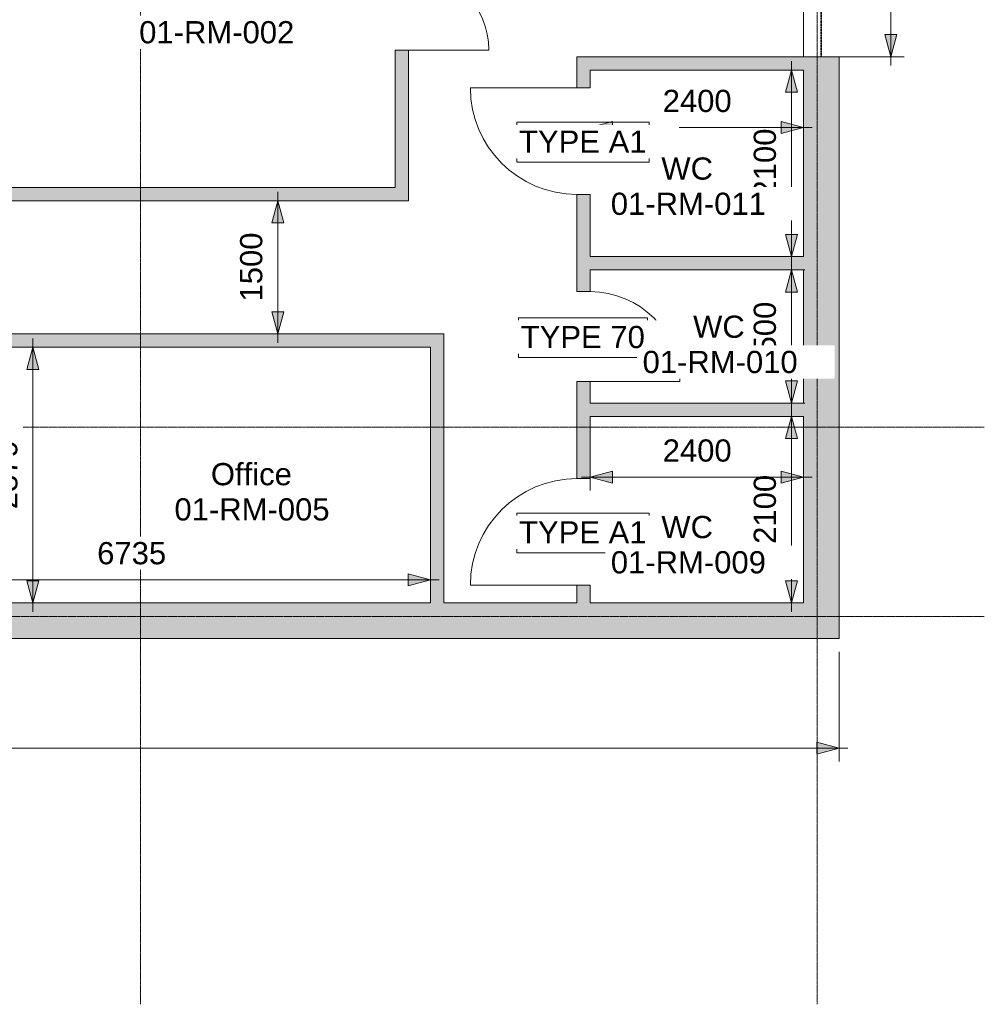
# Model space of a CAD drawing. Header units: millimetres. Extents: x 417142 to 447776, y -400848 to -375505.
# Tile 4 of 6: x 436914 to 447776, y -400848 to -389760. Entities that reach past the tile are written whole.
import ezdxf

# ---------------------------------------------------------------- set-up
doc = ezdxf.new("R2010")
doc.units = ezdxf.units.MM
doc.linetypes.add('Dash', pattern=[6, 3, -3])
doc.linetypes.add('Grid Line', pattern=[21, 12, -3, 3, -3])
for name, color, linetype, lineweight in [('A-ANNO-DIMS', 211, 'Continuous', 5), ('A-ANNO-DIMS-100', 211, 'Continuous', 5), ('A-AREA', 32, 'Dash', 35), ('A-AREA-IDEN', 2, 'Continuous', 15), ('A-DOOR', 31, 'Continuous', 25), ('A-DOOR-IDEN', 31, 'Continuous', 15), ('A-FLOR', 192, 'Continuous', 15), ('A-WALL', 113, 'Continuous', 25), ('A-WALL-PATT', 111, 'Continuous', 25), ('S-GRID', 1, 'Continuous', 5)]:
    doc.layers.add(name, color=color, linetype=linetype, lineweight=lineweight)
doc.styles.add('Arial_2', font='arial.ttf', dxfattribs={"height": 250})
doc.dimstyles.new('Dim_2_5mm_Arial_Opaque', dxfattribs={"dimscale": 304.8, "dimtxt": 255.06485, "dimasz": 0.82021, "dimexe": 0.492126, "dimexo": 0.492126, "dimgap": 0.328084, "dimtad": 1, "dimdec": 0, "dimzin": 0, "dimdsep": 46, "dimtxsty": 'Arial_2', "dimsah": 1, "dimcen": 0.09, "dimdle": 0.328084, "dimadec": 0, "dimazin": 0, "dimtfac": 1, "dimtdec": 4, "dimtix": 1, "dimtmove": 0, "dimatfit": 3, "dimfxl": 1, "dimtvp": 1, "dimtfill": 1, "dimtolj": 1, "dimtzin": 0, "dimlwd": 15, "dimlwe": 15, "dimarcsym": 2})

# ---------------------------------------------------------------- blocks, each defined once
blk = doc.blocks.new('Doors_IntSgl_1 - 1200x2110mm-619506-01_Digital Design Building')
at = {"layer": 'A-DOOR', "lineweight": 15}
blk.add_line((600, 75), (600, 1275), dxfattribs=at)
blk.add_arc((600, 75), 1200, 90, 180, dxfattribs=at)
blk = doc.blocks.new('Doors_IntSgl_1 - 1010x2110mm-548657-01_Digital Design Building')
at = {"layer": 'A-DOOR', "lineweight": 15}
blk.add_line((505, 75), (505, 1085), dxfattribs=at)
blk.add_arc((505, 75), 1010, 90, 180, dxfattribs=at)
blk = doc.blocks.new('Doors_IntSgl_1 - 1200x2110mm-619543-01_Digital Design Building')
at = {"layer": 'A-DOOR', "lineweight": 15}
blk.add_line((600, -75), (600, -1275), dxfattribs=at)
blk.add_arc((600, -75), 1200, 180, 270, dxfattribs=at)
blk = doc.blocks.new('Doors_IntDbl_3 - 1810x2110mm-560251-01_Digital Design Building')
at = {"layer": 'A-DOOR', "lineweight": 15}
for p, q in [((-905, 75), (-905, 980)), ((905, 75), (905, 980))]:
    blk.add_line(p, q, dxfattribs=at)
for centre, start, end in [((-905, 75), 360, 90), ((905, 75), 90, 180)]:
    blk.add_arc(centre, 905, start, end, dxfattribs=at)
blk = doc.blocks.new('DIMBLOCK8-01_Digital Design Building')
at = {"layer": 'A-ANNO-DIMS-100', "lineweight": 20}
for points in [[(434803, -396068), (435053, -396135), (435053, -396001)], [(441538, -396068), (441288, -396001), (441288, -396135)]]:
    blk.add_hatch(color=256, dxfattribs=at).paths.add_polyline_path(points)
at = {"layer": 'A-ANNO-DIMS-100', "lineweight": 15}
for p, q in [((434703, -396068), (441638, -396068)), ((434803, -396068), (434803, -396041)), ((434803, -396068), (434803, -396218)), ((441538, -396068), (441538, -396041)), ((441538, -396068), (441538, -396218))]:
    blk.add_line(p, q, dxfattribs=at)
at = {"layer": 'A-ANNO-DIMS-100', "lineweight": 20}
for p, q in [((435053, -396001), (434803, -396068)), ((434803, -396068), (435053, -396135)), ((435053, -396135), (435053, -396001)), ((441538, -396068), (441288, -396001)), ((441288, -396001), (441288, -396135)), ((441288, -396135), (441538, -396068))]:
    blk.add_line(p, q, dxfattribs=at)
at = {"layer": 'A-ANNO-DIMS-100', "color": 0, "lineweight": 15, "insert": (437786, -395643), "char_height": 250, "width": 922.94, "attachment_point": 1, "line_spacing_factor": 0.941778, "style": 'Arial_2', "bg_fill": 3, "box_fill_scale": 1.25, "bg_fill_color": 256, "bg_fill_true_color": 13158600, "bg_fill_transparency": 0}
blk.add_mtext('6735', dxfattribs=at)
blk = doc.blocks.new('DIMBLOCK12-01_Digital Design Building')
at = {"layer": 'A-ANNO-DIMS-100', "lineweight": 20}
for points in [[(437061, -393449), (436994, -393699), (437128, -393699)], [(437061, -396328), (437128, -396078), (436994, -396078)]]:
    blk.add_hatch(color=256, dxfattribs=at).paths.add_polyline_path(points)
at = {"layer": 'A-ANNO-DIMS-100', "lineweight": 15}
for p, q in [((437061, -396428), (437061, -393349)), ((437061, -393449), (437035, -393449)), ((437061, -393449), (437211, -393449)), ((437061, -396328), (437035, -396328)), ((437061, -396328), (437211, -396328))]:
    blk.add_line(p, q, dxfattribs=at)
at = {"layer": 'A-ANNO-DIMS-100', "lineweight": 20}
for p, q in [((437061, -393449), (436994, -393699)), ((437128, -393699), (437061, -393449)), ((436994, -393699), (437128, -393699)), ((437128, -396078), (436994, -396078)), ((436994, -396078), (437061, -396328)), ((437061, -396328), (437128, -396078))]:
    blk.add_line(p, q, dxfattribs=at)
at = {"layer": 'A-ANNO-DIMS-100', "color": 0, "lineweight": 15, "insert": (436637, -395273), "char_height": 250, "width": 922.94, "attachment_point": 1, "rotation": 90, "line_spacing_factor": 0.941778, "style": 'Arial_2', "bg_fill": 3, "box_fill_scale": 1.25, "bg_fill_color": 256, "bg_fill_true_color": 13158600, "bg_fill_transparency": 0}
blk.add_mtext('2879', dxfattribs=at)
blk = doc.blocks.new('DIMBLOCK13-01_Digital Design Building')
at = {"layer": 'A-ANNO-DIMS-100', "lineweight": 20}
for points in [[(445604, -394228), (445537, -394478), (445671, -394478)], [(445604, -396328), (445671, -396078), (445537, -396078)]]:
    blk.add_hatch(color=256, dxfattribs=at).paths.add_polyline_path(points)
at = {"layer": 'A-ANNO-DIMS-100', "lineweight": 15}
for p, q in [((445604, -394128), (445604, -396428)), ((445604, -394228), (445454, -394228)), ((445604, -394228), (445631, -394228)), ((445604, -396328), (445454, -396328)), ((445604, -396328), (445631, -396328))]:
    blk.add_line(p, q, dxfattribs=at)
at = {"layer": 'A-ANNO-DIMS-100', "lineweight": 20}
for p, q in [((445604, -394228), (445537, -394478)), ((445671, -394478), (445604, -394228)), ((445537, -394478), (445671, -394478)), ((445671, -396078), (445537, -396078)), ((445537, -396078), (445604, -396328)), ((445604, -396328), (445671, -396078))]:
    blk.add_line(p, q, dxfattribs=at)
at = {"layer": 'A-ANNO-DIMS-100', "color": 0, "lineweight": 15, "insert": (445179, -395663), "char_height": 250, "width": 922.94, "attachment_point": 1, "rotation": 90, "line_spacing_factor": 0.941778, "style": 'Arial_2', "bg_fill": 3, "box_fill_scale": 1.25, "bg_fill_color": 256, "bg_fill_true_color": 13158600, "bg_fill_transparency": 0}
blk.add_mtext('2100', dxfattribs=at)
blk = doc.blocks.new('DIMBLOCK14-01_Digital Design Building')
at = {"layer": 'A-ANNO-DIMS-100', "lineweight": 20}
for points in [[(445604, -392578), (445537, -392828), (445671, -392828)], [(445604, -394078), (445671, -393828), (445537, -393828)]]:
    blk.add_hatch(color=256, dxfattribs=at).paths.add_polyline_path(points)
at = {"layer": 'A-ANNO-DIMS-100', "lineweight": 15}
for p, q in [((445604, -394178), (445604, -392478)), ((445604, -392578), (445577, -392578)), ((445604, -392578), (445754, -392578)), ((445604, -394078), (445577, -394078)), ((445604, -394078), (445754, -394078))]:
    blk.add_line(p, q, dxfattribs=at)
at = {"layer": 'A-ANNO-DIMS-100', "lineweight": 20}
for p, q in [((445604, -392578), (445537, -392828)), ((445671, -392828), (445604, -392578)), ((445537, -392828), (445671, -392828)), ((445671, -393828), (445537, -393828)), ((445537, -393828), (445604, -394078)), ((445604, -394078), (445671, -393828))]:
    blk.add_line(p, q, dxfattribs=at)
at = {"layer": 'A-ANNO-DIMS-100', "color": 0, "lineweight": 15, "insert": (445179, -393713), "char_height": 250, "width": 922.94, "attachment_point": 1, "rotation": 90, "line_spacing_factor": 0.941778, "style": 'Arial_2', "bg_fill": 3, "box_fill_scale": 1.25, "bg_fill_color": 256, "bg_fill_true_color": 13158600, "bg_fill_transparency": 0}
blk.add_mtext('1500', dxfattribs=at)
blk = doc.blocks.new('DIMBLOCK15-01_Digital Design Building')
at = {"layer": 'A-ANNO-DIMS-100', "lineweight": 20}
for points in [[(445604, -390328), (445537, -390578), (445671, -390578)], [(445604, -392428), (445671, -392178), (445537, -392178)]]:
    blk.add_hatch(color=256, dxfattribs=at).paths.add_polyline_path(points)
at = {"layer": 'A-ANNO-DIMS-100', "lineweight": 15}
for p, q in [((445604, -390228), (445604, -392528)), ((445604, -390328), (445454, -390328)), ((445604, -390328), (445631, -390328)), ((445604, -392428), (445454, -392428)), ((445604, -392428), (445631, -392428))]:
    blk.add_line(p, q, dxfattribs=at)
at = {"layer": 'A-ANNO-DIMS-100', "lineweight": 20}
for p, q in [((445604, -390328), (445537, -390578)), ((445671, -390578), (445604, -390328)), ((445537, -390578), (445671, -390578)), ((445671, -392178), (445537, -392178)), ((445537, -392178), (445604, -392428)), ((445604, -392428), (445671, -392178))]:
    blk.add_line(p, q, dxfattribs=at)
at = {"layer": 'A-ANNO-DIMS-100', "color": 0, "lineweight": 15, "insert": (445179, -391763), "char_height": 250, "width": 922.94, "attachment_point": 1, "rotation": 90, "line_spacing_factor": 0.941778, "style": 'Arial_2', "bg_fill": 3, "box_fill_scale": 1.25, "bg_fill_color": 256, "bg_fill_true_color": 13158600, "bg_fill_transparency": 0}
blk.add_mtext('2100', dxfattribs=at)
blk = doc.blocks.new('DIMBLOCK16-01_Digital Design Building')
at = {"layer": 'A-ANNO-DIMS-100', "lineweight": 20}
for points in [[(443338, -390975), (443588, -391042), (443588, -390908)], [(445738, -390975), (445488, -390908), (445488, -391042)]]:
    blk.add_hatch(color=256, dxfattribs=at).paths.add_polyline_path(points)
for p, q in [((443588, -390908), (443338, -390975)), ((443588, -391042), (443588, -390908)), ((445738, -390975), (445488, -390908)), ((445488, -390908), (445488, -391042)), ((443338, -390975), (443588, -391042)), ((445488, -391042), (445738, -390975))]:
    blk.add_line(p, q, dxfattribs=at)
at = {"layer": 'A-ANNO-DIMS-100', "lineweight": 15}
for p, q in [((443338, -390975), (443338, -390948)), ((445738, -390975), (445738, -390948)), ((443238, -390975), (445838, -390975)), ((443338, -390975), (443338, -391125)), ((445738, -390975), (445738, -391125))]:
    blk.add_line(p, q, dxfattribs=at)
at = {"layer": 'A-ANNO-DIMS-100', "color": 0, "lineweight": 15, "insert": (444154, -390550), "char_height": 250, "width": 922.94, "attachment_point": 1, "line_spacing_factor": 0.941778, "style": 'Arial_2', "bg_fill": 3, "box_fill_scale": 1.25, "bg_fill_color": 256, "bg_fill_true_color": 13158600, "bg_fill_transparency": 0}
blk.add_mtext('2400', dxfattribs=at)
blk = doc.blocks.new('DIMBLOCK17-01_Digital Design Building')
at = {"layer": 'A-ANNO-DIMS-100', "lineweight": 20}
for points in [[(443338, -394912), (443588, -394979), (443588, -394845)], [(445738, -394912), (445488, -394845), (445488, -394979)]]:
    blk.add_hatch(color=256, dxfattribs=at).paths.add_polyline_path(points)
for p, q in [((443588, -394845), (443338, -394912)), ((443588, -394979), (443588, -394845)), ((445738, -394912), (445488, -394845)), ((445488, -394845), (445488, -394979)), ((443338, -394912), (443588, -394979)), ((445488, -394979), (445738, -394912))]:
    blk.add_line(p, q, dxfattribs=at)
at = {"layer": 'A-ANNO-DIMS-100', "lineweight": 15}
for p, q in [((443238, -394912), (445838, -394912)), ((443338, -394912), (443338, -394885)), ((443338, -394912), (443338, -395062)), ((445738, -394912), (445738, -394885)), ((445738, -394912), (445738, -395062))]:
    blk.add_line(p, q, dxfattribs=at)
at = {"layer": 'A-ANNO-DIMS-100', "color": 0, "lineweight": 15, "insert": (444154, -394487), "char_height": 250, "width": 922.94, "attachment_point": 1, "line_spacing_factor": 0.941778, "style": 'Arial_2', "bg_fill": 3, "box_fill_scale": 1.25, "bg_fill_color": 256, "bg_fill_true_color": 13158600, "bg_fill_transparency": 0}
blk.add_mtext('2400', dxfattribs=at)
blk = doc.blocks.new('DIMBLOCK41-01_Digital Design Building')
at = {"layer": 'A-ANNO-DIMS-100', "lineweight": 20}
for points in [[(421974, -397964), (422224, -398031), (422224, -397897)], [(446140, -397964), (445890, -397897), (445890, -398031)]]:
    blk.add_hatch(color=256, dxfattribs=at).paths.add_polyline_path(points)
at = {"layer": 'A-ANNO-DIMS-100', "lineweight": 15}
for p, q in [((421974, -397964), (421974, -396880)), ((446140, -397964), (446140, -396880)), ((421874, -397964), (446240, -397964)), ((421974, -397964), (421974, -398114)), ((446140, -397964), (446140, -398114))]:
    blk.add_line(p, q, dxfattribs=at)
at = {"layer": 'A-ANNO-DIMS-100', "lineweight": 20}
for p, q in [((422224, -397897), (421974, -397964)), ((422224, -398031), (422224, -397897)), ((446140, -397964), (445890, -397897)), ((445890, -397897), (445890, -398031)), ((421974, -397964), (422224, -398031)), ((445890, -398031), (446140, -397964))]:
    blk.add_line(p, q, dxfattribs=at)
at = {"layer": 'A-ANNO-DIMS-100', "color": 0, "lineweight": 15, "insert": (433577, -397540), "char_height": 250, "width": 1153.68, "attachment_point": 1, "line_spacing_factor": 0.941778, "style": 'Arial_2', "bg_fill": 3, "box_fill_scale": 1.25, "bg_fill_color": 256, "bg_fill_true_color": 13158600, "bg_fill_transparency": 0}
blk.add_mtext('24166', dxfattribs=at)
blk = doc.blocks.new('DIMBLOCK42-01_Digital Design Building')
at = {"layer": 'A-ANNO-DIMS-100', "lineweight": 20}
for points in [[(446722, -388110), (446655, -388360), (446789, -388360)], [(446722, -390178), (446789, -389928), (446655, -389928)]]:
    blk.add_hatch(color=256, dxfattribs=at).paths.add_polyline_path(points)
at = {"layer": 'A-ANNO-DIMS-100', "lineweight": 15}
for p, q in [((446722, -388010), (446722, -390278)), ((446722, -388110), (445888, -388110)), ((446722, -388110), (446872, -388110)), ((446722, -390178), (445888, -390178)), ((446722, -390178), (446872, -390178))]:
    blk.add_line(p, q, dxfattribs=at)
at = {"layer": 'A-ANNO-DIMS-100', "lineweight": 20}
for p, q in [((446722, -388110), (446655, -388360)), ((446789, -388360), (446722, -388110)), ((446655, -388360), (446789, -388360)), ((446789, -389928), (446655, -389928)), ((446655, -389928), (446722, -390178)), ((446722, -390178), (446789, -389928))]:
    blk.add_line(p, q, dxfattribs=at)
at = {"layer": 'A-ANNO-DIMS-100', "color": 0, "lineweight": 15, "insert": (446297, -389529), "char_height": 250, "width": 922.94, "attachment_point": 1, "rotation": 90, "line_spacing_factor": 0.941778, "style": 'Arial_2', "bg_fill": 3, "box_fill_scale": 1.25, "bg_fill_color": 256, "bg_fill_true_color": 13158600, "bg_fill_transparency": 0}
blk.add_mtext('2068', dxfattribs=at)
blk = doc.blocks.new('DIMBLOCK49-01_Digital Design Building')
at = {"layer": 'A-ANNO-DIMS-100', "lineweight": 20}
for points in [[(439820, -391799), (439753, -392049), (439887, -392049)], [(439820, -393299), (439887, -393049), (439753, -393049)]]:
    blk.add_hatch(color=256, dxfattribs=at).paths.add_polyline_path(points)
at = {"layer": 'A-ANNO-DIMS-100', "lineweight": 15}
for p, q in [((439820, -393399), (439820, -391699)), ((439820, -391799), (439793, -391799)), ((439820, -391799), (439970, -391799)), ((439820, -393299), (439793, -393299)), ((439820, -393299), (439970, -393299))]:
    blk.add_line(p, q, dxfattribs=at)
at = {"layer": 'A-ANNO-DIMS-100', "lineweight": 20}
for p, q in [((439820, -391799), (439753, -392049)), ((439887, -392049), (439820, -391799)), ((439753, -392049), (439887, -392049)), ((439887, -393049), (439753, -393049)), ((439753, -393049), (439820, -393299)), ((439820, -393299), (439887, -393049))]:
    blk.add_line(p, q, dxfattribs=at)
at = {"layer": 'A-ANNO-DIMS-100', "color": 0, "lineweight": 15, "insert": (439395, -392934), "char_height": 250, "width": 922.94, "attachment_point": 1, "rotation": 90, "line_spacing_factor": 0.941778, "style": 'Arial_2', "bg_fill": 3, "box_fill_scale": 1.25, "bg_fill_color": 256, "bg_fill_true_color": 13158600, "bg_fill_transparency": 0}
blk.add_mtext('1500', dxfattribs=at)

msp = doc.modelspace()

# ---------------------------------------------------------------- hatches: boundary and pattern name
at = {"layer": 'A-WALL-PATT'}
h = msp.add_hatch(color=256, dxfattribs=at)
h.paths.add_polyline_path([(446140.3, -396730), (446140.3, -390178), (445738.3, -390178), (445738.3, -396730)])
h.paths.add_polyline_path([(446140.3, -388110), (446140.3, -381550), (445738.3, -381550), (445738.3, -388110)])
h = msp.add_hatch(color=256, dxfattribs=at)
h.paths.add_polyline_path([(441142.3, -391649), (441292.3, -391649), (441292.3, -390104), (441142.3, -390104)])
h.paths.add_polyline_path([(441142.3, -388294), (441292.3, -388294), (441292.3, -386699), (441142.3, -386699), (441142.3, -386849)])
h = msp.add_hatch(color=256, dxfattribs=at)
h.paths.add_polyline_path([(443338.3, -396328), (443338.3, -396128), (443188.3, -396128), (443188.3, -396328)])
h.paths.add_polyline_path([(443188.3, -394928), (443338.3, -394928), (443338.3, -393833), (443188.3, -393833), (443188.3, -394228)])
h.paths.add_polyline_path([(443188.3, -392823), (443338.3, -392823), (443338.3, -391728), (443188.3, -391728), (443188.3, -392578)])
h.paths.add_polyline_path([(443338.3, -390528), (443338.3, -390178), (443188.3, -390178), (443188.3, -390528)])
for points in [[(445738.3, -390328), (445738.3, -390178), (443338.3, -390178), (443338.3, -390328)], [(445738.3, -392578), (445738.3, -392428), (443338.3, -392428), (443338.3, -392578)], [(441538.3, -396328), (441688.3, -396328), (441688.3, -393299), (441538.3, -393299), (441538.3, -393449)], [(445738.3, -394228), (445738.3, -394078), (443338.3, -394078), (443338.3, -394228)], [(445738.3, -396730), (445738.3, -396328), (421974.3, -396328), (421974.3, -396730), (443338.3, -396730)]]:
    msp.add_hatch(color=256, dxfattribs=at).paths.add_polyline_path(points)
h = msp.add_hatch(color=256, dxfattribs=at)
h.paths.add_polyline_path([(441292.3, -391799), (441292.3, -391649), (433792.3, -391649), (433792.3, -391799), (441142.3, -391799)])
h.paths.add_polyline_path([(427484.8, -391799), (432782.3, -391799), (432782.3, -391649), (426972.3, -391649), (426972.3, -391799)])
h = msp.add_hatch(color=256, dxfattribs=at)
h.paths.add_polyline_path([(434802.9, -393449), (435028.3, -393449), (435028.3, -393299), (431329.5, -393299), (431329.5, -393449), (434652.9, -393449)])
h.paths.add_polyline_path([(441538.3, -393449), (441538.3, -393299), (436038.3, -393299), (436038.3, -393449), (440452.8, -393449)])
h.paths.add_polyline_path([(428818.3, -393449), (428818.3, -393299), (425322.3, -393299), (425322.3, -393449), (427484.8, -393449)])
h.paths.add_polyline_path([(430119.5, -393449), (430319.5, -393449), (430319.5, -393299), (429828.3, -393299), (429828.3, -393449), (429969.5, -393449)])

# ---------------------------------------------------------------- linework, layer by layer
at = {"layer": 'A-AREA'}
msp.add_line((445939.3, -388110), (445939.3, -390178), dxfattribs=at)
at = {"layer": 'A-DOOR-IDEN', "lineweight": 5, "flags": 128}
for points in [[(442530.6, -393116), (443982.6, -393116), (443982.6, -393563), (442530.6, -393563)], [(442511.1, -395316), (444003.1, -395316), (444003.1, -395763), (442511.1, -395763)]]:
    msp.add_lwpolyline(points, close=True, dxfattribs=at)
at = {"layer": 'A-FLOR'}
msp.add_line((445738.3, -390178), (445738.3, -388110), dxfattribs=at)
at = {"layer": 'A-WALL', "lineweight": 20}
for p, q in [((441142.3, -390104), (441142.3, -391649)), ((441292.3, -390104), (441142.3, -390104)), ((441292.3, -391799), (441292.3, -390104)), ((443188.3, -390178), (443188.3, -390528)), ((446140.3, -390178), (443188.3, -390178)), ((446140.3, -396730), (446140.3, -390178)), ((443338.3, -390528), (443338.3, -390328)), ((443338.3, -390328), (445738.3, -390328)), ((445738.3, -390328), (445738.3, -392428)), ((443188.3, -390528), (443338.3, -390528)), ((441142.3, -391649), (434142.3, -391649)), ((443188.3, -391728), (443188.3, -392823)), ((443338.3, -391728), (443188.3, -391728)), ((443338.3, -392428), (443338.3, -391728)), ((433792.3, -391799), (441292.3, -391799)), ((445738.3, -392428), (443338.3, -392428)), ((443338.3, -392823), (443338.3, -392578)), ((443338.3, -392578), (445738.3, -392578)), ((445738.3, -392578), (445738.3, -394078)), ((443188.3, -392823), (443338.3, -392823)), ((441688.3, -393299), (436038.3, -393299)), ((441688.3, -396328), (441688.3, -393299)), ((436038.3, -393449), (441538.3, -393449)), ((441538.3, -393449), (441538.3, -396328)), ((443188.3, -393833), (443188.3, -394928)), ((443338.3, -393833), (443188.3, -393833)), ((443338.3, -394078), (443338.3, -393833)), ((445738.3, -394078), (443338.3, -394078)), ((443338.3, -394928), (443338.3, -394228)), ((443338.3, -394228), (445738.3, -394228)), ((445738.3, -394228), (445738.3, -396328)), ((443188.3, -394928), (443338.3, -394928)), ((443188.3, -396128), (443188.3, -396328)), ((443338.3, -396128), (443188.3, -396128)), ((443338.3, -396328), (443338.3, -396128)), ((441538.3, -396328), (434802.9, -396328)), ((443188.3, -396328), (441688.3, -396328)), ((445738.3, -396328), (443338.3, -396328)), ((421974.3, -396730), (446140.3, -396730))]:
    msp.add_line(p, q, dxfattribs=at)
at = {"layer": 'S-GRID', "linetype": 'Grid Line'}
for p, q in [((438273.3, -400848.5), (438273.3, -377008.9)), ((445893.3, -400848.5), (445893.3, -377008.9)), ((447775.5, -394349), (418441.6, -394349)), ((447775.5, -396483), (418441.6, -396483))]:
    msp.add_line(p, q, dxfattribs=at)

# ---------------------------------------------------------------- block references
at = {"layer": 'A-DOOR'}
for name, p, rotation in [('Doors_IntDbl_3 - 1810x2110mm-560251-01_Digital Design Building', (441217.3, -389199), 270), ('Doors_IntSgl_1 - 1200x2110mm-619506-01_Digital Design Building', (443263.3, -391128), 90), ('Doors_IntSgl_1 - 1010x2110mm-548657-01_Digital Design Building', (443263.3, -393328), 270), ('Doors_IntSgl_1 - 1200x2110mm-619543-01_Digital Design Building', (443263.3, -395528), 270)]:
    msp.add_blockref(name, p, dxfattribs=dict(at, rotation=rotation))

# ---------------------------------------------------------------- texts
at = {"layer": 'A-AREA-IDEN', "lineweight": 5, "char_height": 250, "attachment_point": 1, "style": 'Arial_2', "bg_fill": 3, "box_fill_scale": 1.25, "bg_fill_color": 256, "bg_fill_true_color": 13158600, "bg_fill_transparency": 0}
for s, insert, width in [('WC', (444138.7, -391311.6), 721.519), ('WC', (444496.2, -393092.7), 721.519), ('Office', (439066.5, -394753.1), 1106.329), ('01-RM-005', (438656.4, -395150), 2100.421), ('WC', (444138.7, -395348.6), 721.519)]:
    msp.add_mtext(s, dxfattribs=dict(at, insert=insert, width=width))

# ---------------------------------------------------------------- next in the draw order: texts
at = {"layer": 'A-AREA-IDEN', "lineweight": 5, "insert": (438259, -389776.4), "char_height": 250, "width": 2100.421, "attachment_point": 1, "style": 'Arial_2', "bg_fill": 3, "box_fill_scale": 1.25, "bg_fill_color": 256, "bg_fill_true_color": 13158600, "bg_fill_transparency": 0}
msp.add_mtext('01-RM-002', dxfattribs=at)
at = {"layer": 'A-DOOR-IDEN', "lineweight": 5, "char_height": 250, "attachment_point": 1, "style": 'Arial_2', "bg_fill": 3, "box_fill_scale": 1.25, "bg_fill_color": 256, "bg_fill_true_color": 13158600, "bg_fill_transparency": 0}
for s, insert, width in [('TYPE 70', (442555.6, -393208.5), 1691.561), ('TYPE A1', (442536.1, -395408.5), 1739.662)]:
    msp.add_mtext(s, dxfattribs=dict(at, insert=insert, width=width))

# ---------------------------------------------------------------- next in the draw order: dimensions: what is measured, and where the dimension line sits
at = {"layer": 'A-ANNO-DIMS', "lineweight": 15}
for base, p1, p2, override, picture, middle in [((439819.8, -391799), (439643, -393299), (439643, -391799), {"dimpost": '<>', "dimfxl": 1500}, 'DIMBLOCK49-01_Digital Design Building', (439592.1, -392549)), ((445604, -396328), (445780.8, -394228), (445780.8, -396328), {"dimpost": '<>', "dimfxl": 2100}, 'DIMBLOCK13-01_Digital Design Building', (445376.4, -395278))]:
    dim = msp.add_linear_dim(base=base, p1=p1, p2=p2, angle=90, dimstyle='Dim_2_5mm_Arial_Opaque', override=override, dxfattribs=at)
    dim.commit()
    dim.dimension.update_dxf_attribs({"geometry": picture, "text_midpoint": middle})
for base, p1, p2, override, picture, middle in [((441538.3, -396067.9), (434802.9, -395891.1), (441538.3, -395891.1), {"dimpost": '<>', "dimfxl": 6735.444444}, 'DIMBLOCK8-01_Digital Design Building', (438170.6, -395840.1)), ((446140.3, -397964.3), (421974.3, -396730), (446140.3, -396730), {"dimpost": '<>', "dimfxl": 24166}, 'DIMBLOCK41-01_Digital Design Building', (434057.3, -397736.7))]:
    dim = msp.add_linear_dim(base=base, p1=p1, p2=p2, dimstyle='Dim_2_5mm_Arial_Opaque', override=override, dxfattribs=at)
    dim.commit()
    dim.dimension.update_dxf_attribs({"geometry": picture, "text_midpoint": middle})

# ---------------------------------------------------------------- next in the draw order: linework, layer by layer
at = {"layer": 'A-DOOR-IDEN', "lineweight": 5, "flags": 128}
for points in [[(442530.6, -393116), (443982.6, -393116), (443982.6, -393563), (442530.6, -393563)], [(442511.1, -395316), (444003.1, -395316), (444003.1, -395763), (442511.1, -395763)]]:
    msp.add_lwpolyline(points, close=True, dxfattribs=at)

# ---------------------------------------------------------------- next in the draw order: dimensions: what is measured, and where the dimension line sits
at = {"layer": 'A-ANNO-DIMS', "lineweight": 15}
for base, p1, p2, override, picture, middle in [((445604, -392578), (445427.3, -394078), (445427.3, -392578), {"dimpost": '<>', "dimfxl": 1500}, 'DIMBLOCK14-01_Digital Design Building', (445376.4, -393328)), ((437061.4, -393449), (436884.7, -396328), (436884.7, -393449), {"dimpost": '<>', "dimfxl": 2879}, 'DIMBLOCK12-01_Digital Design Building', (436833.8, -394888.5))]:
    dim = msp.add_linear_dim(base=base, p1=p1, p2=p2, angle=90, dimstyle='Dim_2_5mm_Arial_Opaque', override=override, dxfattribs=at)
    dim.commit()
    dim.dimension.update_dxf_attribs({"geometry": picture, "text_midpoint": middle})
dim = msp.add_linear_dim(base=(445738.3, -394911.7), p1=(443338.3, -394734.9), p2=(445738.3, -394734.9), dimstyle='Dim_2_5mm_Arial_Opaque', override={"dimpost": '<>', "dimfxl": 2400}, dxfattribs=at)
dim.commit()
dim.dimension.update_dxf_attribs({"geometry": 'DIMBLOCK17-01_Digital Design Building', "text_midpoint": (444538.3, -394684.1)})

# ---------------------------------------------------------------- next in the draw order: texts
at = {"layer": 'A-AREA-IDEN', "lineweight": 5, "char_height": 250, "width": 2100.421, "attachment_point": 1, "style": 'Arial_2', "bg_fill": 3, "box_fill_scale": 1.25, "bg_fill_color": 256, "bg_fill_true_color": 13158600, "bg_fill_transparency": 0}
for s, insert in [('01-RM-010', (443927.4, -393489.6)), ('01-RM-009', (443569.9, -395745.5))]:
    msp.add_mtext(s, dxfattribs=dict(at, insert=insert))
at = {"layer": 'A-DOOR-IDEN', "lineweight": 5, "char_height": 250, "attachment_point": 1, "style": 'Arial_2', "bg_fill": 3, "box_fill_scale": 1.25, "bg_fill_color": 256, "bg_fill_true_color": 13158600, "bg_fill_transparency": 0}
for s, insert, width in [('TYPE 70', (442555.6, -393208.5), 1691.561), ('TYPE A1', (442536.1, -395408.5), 1739.662)]:
    msp.add_mtext(s, dxfattribs=dict(at, insert=insert, width=width))

# ---------------------------------------------------------------- next in the draw order: dimensions: what is measured, and where the dimension line sits
at = {"layer": 'A-ANNO-DIMS', "lineweight": 15}
dim = msp.add_linear_dim(base=(445604, -392428), p1=(445780.8, -390328), p2=(445780.8, -392428), angle=90, dimstyle='Dim_2_5mm_Arial_Opaque', override={"dimpost": '<>', "dimfxl": 2100}, dxfattribs=at)
dim.commit()
dim.dimension.update_dxf_attribs({"geometry": 'DIMBLOCK15-01_Digital Design Building', "text_midpoint": (445376.4, -391378)})

# ---------------------------------------------------------------- next in the draw order: texts
at = {"layer": 'A-AREA-IDEN', "lineweight": 5, "insert": (443569.9, -391708.4), "char_height": 250, "width": 2100.421, "attachment_point": 1, "style": 'Arial_2', "bg_fill": 3, "box_fill_scale": 1.25, "bg_fill_color": 256, "bg_fill_true_color": 13158600, "bg_fill_transparency": 0}
msp.add_mtext('01-RM-011', dxfattribs=at)

# ---------------------------------------------------------------- next in the draw order: dimensions: what is measured, and where the dimension line sits
at = {"layer": 'A-ANNO-DIMS', "lineweight": 15}
dim = msp.add_linear_dim(base=(446721.7, -390178), p1=(445738.3, -388110), p2=(445738.3, -390178), angle=90, dimstyle='Dim_2_5mm_Arial_Opaque', override={"dimpost": '<>', "dimfxl": 2068}, dxfattribs=at)
dim.commit()
dim.dimension.update_dxf_attribs({"geometry": 'DIMBLOCK42-01_Digital Design Building', "text_midpoint": (446494, -389144)})
dim = msp.add_linear_dim(base=(445738.3, -390974.7), p1=(443338.3, -390798), p2=(445738.3, -390798), dimstyle='Dim_2_5mm_Arial_Opaque', override={"dimpost": '<>', "dimfxl": 2400}, dxfattribs=at)
dim.commit()
dim.dimension.update_dxf_attribs({"geometry": 'DIMBLOCK16-01_Digital Design Building', "text_midpoint": (444538.3, -390747.1)})

# ---------------------------------------------------------------- next in the draw order: linework, layer by layer
at = {"layer": 'A-DOOR-IDEN', "lineweight": 5, "flags": 128}
msp.add_lwpolyline([(442511.1, -390916), (444003.1, -390916), (444003.1, -391363), (442511.1, -391363)], close=True, dxfattribs=at)

# ---------------------------------------------------------------- next in the draw order: texts
at = {"layer": 'A-DOOR-IDEN', "lineweight": 5, "insert": (442536.1, -391008.5), "char_height": 250, "width": 1739.662, "attachment_point": 1, "style": 'Arial_2', "bg_fill": 3, "box_fill_scale": 1.25, "bg_fill_color": 256, "bg_fill_true_color": 13158600, "bg_fill_transparency": 0}
msp.add_mtext('TYPE A1', dxfattribs=at)

# ---------------------------------------------------------------- next in the draw order: linework, layer by layer
at = {"layer": 'A-DOOR-IDEN', "lineweight": 5, "flags": 128}
msp.add_lwpolyline([(442511.1, -390916), (444003.1, -390916), (444003.1, -391363), (442511.1, -391363)], close=True, dxfattribs=at)

# ---------------------------------------------------------------- next in the draw order: texts
at = {"layer": 'A-DOOR-IDEN', "lineweight": 5, "insert": (442536.1, -391008.5), "char_height": 250, "width": 1739.662, "attachment_point": 1, "style": 'Arial_2', "bg_fill": 3, "box_fill_scale": 1.25, "bg_fill_color": 256, "bg_fill_true_color": 13158600, "bg_fill_transparency": 0}
msp.add_mtext('TYPE A1', dxfattribs=at)

doc.saveas('drawing.dxf')
